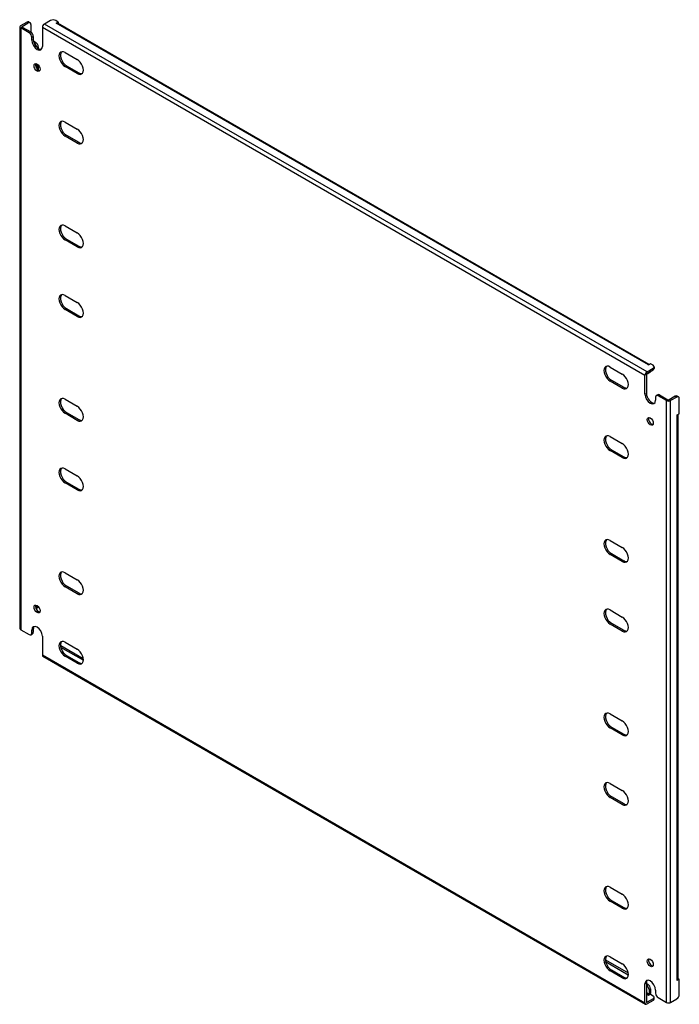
# Model space of a CAD drawing. Header units: inches. Extents: x 4 to 147, y 5 to 74.
# Tile 2 of 2: x 125 to 147, y 41 to 74. Entities that reach past the tile are written whole.
import ezdxf

# ---------------------------------------------------------------- set-up
doc = ezdxf.new("R2010")
doc.units = ezdxf.units.IN
doc.header["$MEASUREMENT"] = 0
doc.layers.add('Visible Edges(ANSI)', color=7, linetype='Continuous', lineweight=25)
doc.layers.add('Visible Tangent Edges(ANSI)', color=7, linetype='Continuous', lineweight=25)

msp = doc.modelspace()

# ---------------------------------------------------------------- linework, layer by layer
at = {"layer": 'Visible Edges(ANSI)'}
for p, q in [((124.514, 73.819), (124.514, 53.508)), ((124.543, 73.859), (124.747, 73.977)), ((124.827, 73.615), (124.543, 73.779)), ((124.591, 73.832), (124.795, 73.949)), ((124.591, 73.806), (124.875, 73.643)), ((124.809, 73.983), (124.857, 73.955)), ((124.883, 73.898), (124.883, 73.637)), ((125.269, 73.789), (125.269, 73.156)), ((125.542, 74.028), (125.339, 73.91)), ((125.807, 73.977), (125.719, 74.028)), ((125.737, 73.937), (125.807, 73.977)), ((125.737, 73.936), (125.737, 73.937)), ((125.738, 73.937), (125.737, 73.936)), ((145.742, 62.42), (125.787, 73.941)), ((125.807, 73.977), (125.807, 73.93)), ((124.915, 73.36), (124.915, 73.462)), ((124.963, 73.49), (124.963, 73.387)), ((124.968, 73.339), (125.042, 73.296)), ((124.987, 73.273), (124.994, 73.268)), ((125.131, 73.143), (125.131, 73.087)), ((126.035, 72.95), (126.447, 72.712)), ((125.083, 72.564), (125.083, 72.404)), ((125.131, 72.528), (125.131, 72.356)), ((126.447, 72.239), (126.035, 72.476)), ((126.083, 72.504), (126.495, 72.266)), ((126.035, 70.602), (126.447, 70.365)), ((126.447, 69.891), (126.035, 70.129)), ((126.083, 70.157), (126.495, 69.919)), ((126.035, 67.098), (126.447, 66.86)), ((126.447, 66.387), (126.035, 66.624)), ((126.083, 66.652), (126.495, 66.415)), ((126.035, 64.751), (126.447, 64.513)), ((126.447, 64.039), (126.035, 64.277)), ((126.083, 64.305), (126.495, 64.067)), ((144.42, 62.335), (144.832, 62.098)), ((145.668, 62.173), (145.872, 62.291)), ((145.668, 62.118), (145.872, 62.235)), ((145.757, 62.148), (145.709, 62.12)), ((145.783, 62.444), (145.713, 62.403)), ((145.713, 62.403), (145.713, 62.404)), ((145.713, 62.403), (145.713, 62.403)), ((145.872, 62.393), (145.783, 62.444)), ((145.908, 62.342), (145.908, 62.286)), ((144.832, 61.624), (144.42, 61.862)), ((144.468, 61.89), (144.88, 61.652)), ((145.598, 61.418), (145.598, 62.052)), ((145.646, 62.08), (145.646, 61.446)), ((126.035, 61.246), (126.447, 61.009)), ((145.952, 61.316), (145.952, 61.214)), ((145.977, 61.374), (146.026, 61.401)), ((146.324, 61.204), (146.04, 61.367)), ((146.088, 61.395), (146.372, 61.231)), ((146.619, 61.349), (146.415, 61.231)), ((146.667, 61.321), (146.464, 61.204)), ((146.73, 61.327), (146.682, 61.355)), ((146.756, 60.76), (146.756, 61.27)), ((126.447, 60.535), (126.035, 60.773)), ((126.083, 60.8), (126.495, 60.563)), ((146.685, 60.72), (146.756, 60.76)), ((146.685, 60.719), (146.685, 60.72)), ((146.686, 60.72), (146.685, 60.719)), ((146.715, 41.674), (146.715, 60.736)), ((144.42, 59.988), (144.832, 59.75)), ((144.832, 59.277), (144.42, 59.514)), ((144.468, 59.542), (144.88, 59.305)), ((126.035, 58.899), (126.447, 58.661)), ((126.447, 58.188), (126.035, 58.425)), ((126.083, 58.453), (126.495, 58.215)), ((144.42, 56.484), (144.832, 56.246)), ((144.832, 55.772), (144.42, 56.01)), ((144.468, 56.038), (144.88, 55.8)), ((126.035, 55.394), (126.447, 55.157)), ((126.447, 54.683), (126.035, 54.921)), ((126.083, 54.949), (126.495, 54.711)), ((125.105, 54.203), (125.058, 54.176)), ((125.083, 54.294), (125.083, 54.233)), ((144.42, 54.136), (144.832, 53.899)), ((144.832, 53.425), (144.42, 53.663)), ((144.468, 53.69), (144.88, 53.453)), ((124.543, 53.467), (124.827, 53.304)), ((124.889, 53.298), (124.937, 53.325)), ((124.915, 53.355), (124.915, 53.457)), ((124.963, 53.485), (124.963, 53.383)), ((125.269, 53.253), (125.269, 52.619)), ((125.886, 52.885), (126.652, 52.444)), ((125.896, 52.935), (126.648, 52.501)), ((126.035, 53.047), (126.447, 52.809)), ((125.289, 52.574), (145.619, 40.837)), ((126.447, 52.336), (126.035, 52.573)), ((126.083, 52.601), (126.495, 52.364)), ((144.42, 50.632), (144.832, 50.394)), ((144.468, 50.186), (144.88, 49.948)), ((144.832, 49.921), (144.42, 50.158)), ((144.42, 48.284), (144.832, 48.047)), ((144.832, 47.573), (144.42, 47.811)), ((144.468, 47.838), (144.88, 47.601)), ((144.42, 44.78), (144.832, 44.542)), ((144.832, 44.069), (144.42, 44.306)), ((144.468, 44.334), (144.88, 44.096)), ((144.263, 42.331), (145.033, 41.887)), ((144.271, 42.271), (145.036, 41.829)), ((144.42, 42.432), (144.832, 42.195)), ((144.832, 41.721), (144.42, 41.959)), ((144.468, 41.987), (144.88, 41.749)), ((145.646, 41.543), (145.646, 40.91)), ((146.756, 41.673), (146.685, 41.633)), ((146.685, 41.633), (146.685, 41.633)), ((146.685, 41.633), (146.686, 41.633)), ((146.715, 41.697), (146.756, 41.673)), ((146.756, 41.163), (146.756, 41.673)), ((145.598, 40.882), (145.598, 41.516)), ((145.646, 41.533), (145.695, 41.505)), ((145.646, 41.477), (145.647, 41.477)), ((145.735, 41.324), (145.735, 41.165)), ((145.783, 41.351), (145.783, 41.193)), ((145.952, 41.311), (145.952, 41.209)), ((145.872, 41.015), (145.668, 40.897)), ((145.872, 40.959), (145.668, 40.842)), ((145.783, 41.168), (145.713, 41.127)), ((145.713, 41.127), (145.713, 41.127)), ((145.713, 41.127), (145.713, 41.127)), ((145.783, 41.168), (145.872, 41.117)), ((145.908, 41.01), (145.908, 41.066)), ((146.04, 41.056), (146.324, 40.893)), ((146.464, 40.893), (146.667, 41.01))]:
    msp.add_line(p, q, dxfattribs=at)
for centre, major_axis, start_param, end_param in [((124.613, 73.819), (-0.099, 0), 5.497787, 7.068583), ((124.613, 73.819), (-0.031, 0), 5.497787, 7.068583), ((124.747, 73.875), (0.062, 0.108), 0, 0.785398), ((124.795, 73.847), (0.062, 0.108), 5.497787, 7.068583), ((125.339, 73.83), (0.0495, 0.0857), 0.785398, 2.356194), ((125.631, 73.977), (0.125, 0), 0.785398, 2.356194), ((125.738, 73.856), (0.0495, 0.0857), 0, 0.785398), ((124.827, 73.513), (0.062, -0.108), 0.785398, 2.356194), ((124.875, 73.541), (-0.063, 0.108), 3.926991, 5.497787), ((125.092, 73.258), (0.125, -0.217), 3.926991, 7.068583), ((125.14, 73.285), (0.125, -0.217), 3.926991, 6.089646), ((124.994, 73.166), (0.062, -0.108), 0.887242, 2.356194), ((125.042, 73.194), (-0.063, 0.108), 3.926991, 5.497787), ((126.035, 72.713), (-0.145, 0.251), 5.497787, 8.63938), ((126.083, 72.741), (-0.145, 0.251), 0.166574, 2.356194), ((125.14, 72.469), (-0.072, 0.126), 0.338008, 2.803584), ((126.447, 72.475), (0.145, -0.251), 5.497787, 8.63938), ((126.495, 72.503), (0.145, -0.251), 5.497787, 6.116612), ((126.035, 70.366), (-0.145, 0.251), 5.497787, 8.63938), ((126.083, 70.393), (-0.145, 0.251), 0.166574, 2.356194), ((126.447, 70.128), (0.145, -0.251), 5.497787, 8.63938), ((126.495, 70.156), (0.145, -0.251), 5.497787, 6.116612), ((126.035, 66.861), (-0.145, 0.251), 5.497787, 8.63938), ((126.083, 66.889), (-0.145, 0.251), 0.166574, 2.356194), ((126.447, 66.624), (0.145, -0.251), 5.497787, 8.63938), ((126.495, 66.651), (0.145, -0.251), 5.497787, 6.116612), ((126.035, 64.514), (-0.145, 0.251), 5.497787, 8.63938), ((126.083, 64.542), (-0.145, 0.251), 0.166574, 2.356194), ((126.447, 64.276), (0.145, -0.251), 5.497787, 8.63938), ((126.495, 64.304), (0.145, -0.251), 5.497787, 6.116612), ((144.42, 62.099), (-0.145, 0.251), 5.497787, 8.63938), ((144.468, 62.126), (-0.145, 0.251), 0.166574, 2.356194), ((145.668, 62.092), (0.0495, 0.0857), 0.785398, 2.356194), ((145.647, 62.228), (0.063, -0.108), 5.726091, 6.840784), ((145.713, 62.323), (0.0495, 0.0857), 0.721823, 0.785398), ((145.695, 62.256), (0.062, -0.108), 0, 0.557599), ((145.783, 62.342), (0.125, 0), 5.497787, 7.068583), ((145.783, 62.286), (0.125, 0), 5.497787, 6.283185), ((144.832, 61.861), (0.145, -0.251), 5.497787, 8.63938), ((145.668, 62.092), (0.0155, 0.0268), 0.785398, 2.356194), ((144.88, 61.889), (0.145, -0.251), 5.497787, 6.116612), ((126.035, 61.009), (-0.145, 0.251), 5.497787, 8.63938), ((126.083, 61.037), (-0.145, 0.251), 0.166574, 2.356194), ((145.775, 61.316), (0.125, -0.217), 3.926991, 7.068583), ((145.823, 61.344), (0.125, -0.217), 3.926991, 6.089646), ((146.04, 61.265), (-0.062, 0.108), 5.497787, 7.068583), ((146.088, 61.293), (-0.063, 0.108), 5.497787, 6.283185), ((146.394, 61.244), (0.099, 0), 3.926991, 5.497787), ((146.394, 61.244), (0.031, 0), 3.926991, 5.497787), ((146.619, 61.247), (0.062, 0.108), 0, 0.785398), ((146.667, 61.219), (0.062, 0.108), 5.497787, 7.068583), ((126.447, 60.772), (0.145, -0.251), 5.497787, 8.63938), ((126.495, 60.8), (0.145, -0.251), 5.497787, 6.116612), ((145.823, 60.528), (-0.072, 0.126), 0.338008, 2.803584), ((146.616, 60.76), (0.099, 0), 5.497787, 5.561362), ((144.42, 59.751), (-0.145, 0.251), 5.497787, 8.63938), ((144.468, 59.779), (-0.145, 0.251), 0.166574, 2.356194), ((144.832, 59.514), (0.145, -0.251), 5.497787, 8.63938), ((144.88, 59.541), (0.145, -0.251), 5.497787, 6.116612), ((126.035, 58.662), (-0.145, 0.251), 5.497787, 8.63938), ((126.083, 58.69), (-0.145, 0.251), 0.166574, 2.356194), ((126.447, 58.424), (0.145, -0.251), 5.497787, 8.63938), ((126.495, 58.452), (0.145, -0.251), 5.497787, 6.116612), ((144.42, 56.247), (-0.145, 0.251), 5.497787, 8.63938), ((144.468, 56.275), (-0.145, 0.251), 0.166574, 2.356194), ((144.832, 56.009), (0.145, -0.251), 5.497787, 8.63938), ((144.88, 56.037), (0.145, -0.251), 5.497787, 6.116612), ((126.035, 55.158), (-0.145, 0.251), 5.497787, 8.63938), ((126.083, 55.185), (-0.145, 0.251), 0.166574, 2.356194), ((126.447, 54.92), (0.145, -0.251), 5.497787, 8.63938), ((126.495, 54.948), (0.145, -0.251), 5.497787, 6.116612), ((125.14, 54.199), (-0.072, 0.126), 0.338008, 2.803584), ((124.994, 54.284), (0.062, -0.108), 0.012335, 0.785398), ((125.042, 54.312), (0.063, -0.108), 0, 0.762813), ((144.42, 53.899), (-0.145, 0.251), 5.497787, 8.63938), ((144.468, 53.927), (-0.145, 0.251), 0.166574, 2.356194), ((144.832, 53.662), (0.145, -0.251), 5.497787, 8.63938), ((124.613, 53.508), (-0.099, 0), 0, 0.785398), ((125.092, 53.355), (-0.125, 0.217), 3.926991, 7.068583), ((125.14, 53.383), (-0.125, 0.217), 0.193539, 0.785398), ((124.827, 53.406), (0.062, -0.108), 5.497787, 7.068583), ((124.875, 53.434), (0.063, -0.108), 0, 0.785398), ((144.88, 53.69), (0.145, -0.251), 5.497787, 6.116612), ((126.035, 52.81), (-0.145, 0.251), 5.497787, 8.63938), ((126.083, 52.838), (-0.145, 0.251), 0.166574, 2.356194), ((125.896, 52.833), (-0.063, 0.108), 5.497787, 5.695787), ((125.339, 52.659), (-0.0495, -0.0857), 5.497787, 6.283185), ((126.447, 52.573), (0.145, -0.251), 5.497787, 8.63938), ((126.495, 52.6), (0.145, -0.251), 5.497787, 6.116612), ((144.42, 50.395), (-0.145, 0.251), 5.497787, 8.63938), ((144.468, 50.423), (-0.145, 0.251), 0.166574, 2.356194), ((144.832, 50.157), (0.145, -0.251), 5.497787, 8.63938), ((144.88, 50.185), (0.145, -0.251), 5.497787, 6.116612), ((144.42, 48.048), (-0.145, 0.251), 5.497787, 8.63938), ((144.468, 48.075), (-0.145, 0.251), 0.166574, 2.356194), ((144.832, 47.81), (0.145, -0.251), 5.497787, 8.63938), ((144.88, 47.838), (0.145, -0.251), 5.497787, 6.116612), ((144.42, 44.543), (-0.145, 0.251), 5.497787, 8.63938), ((144.468, 44.571), (-0.145, 0.251), 0.166574, 2.356194), ((144.832, 44.306), (0.145, -0.251), 5.497787, 8.63938), ((144.88, 44.333), (0.145, -0.251), 5.497787, 6.116612), ((144.42, 42.196), (-0.145, 0.251), 5.497787, 8.63938), ((144.468, 42.223), (-0.145, 0.251), 0.166574, 2.356194), ((145.823, 42.258), (-0.072, 0.126), 0.338008, 2.803584), ((144.832, 41.958), (0.145, -0.251), 5.497787, 8.63938), ((144.88, 41.986), (0.145, -0.251), 5.497787, 6.116612), ((145.775, 41.413), (-0.125, 0.217), 3.926991, 7.068583), ((145.823, 41.441), (-0.125, 0.217), 0.193539, 0.785398), ((146.616, 41.674), (0.099, 0), 5.497787, 6.283185), ((145.647, 41.375), (0.062, -0.108), 0.785398, 2.356194), ((145.695, 41.402), (-0.063, 0.108), 3.926991, 5.497787), ((146.04, 41.158), (-0.062, 0.108), 0.785398, 2.356194), ((145.668, 40.922), (-0.0495, -0.0857), 5.497787, 7.068583), ((145.668, 40.922), (-0.0155, -0.0268), 5.497787, 7.068583), ((145.713, 41.153), (0.0155, 0.0268), 3.926991, 5.497787), ((145.713, 41.153), (0.0495, 0.0857), 5.177171, 5.497787), ((145.783, 41.066), (0.125, 0), 5.497787, 7.068583), ((145.783, 41.01), (0.125, 0), 5.497787, 6.283185), ((146.394, 40.933), (0.099, 0), 3.926991, 5.497787), ((146.667, 41.112), (-0.063, -0.108), 0.785398, 2.356194)]:
    msp.add_ellipse(centre, major_axis=major_axis, ratio=0.57735, start_param=start_param, end_param=end_param, dxfattribs=at)
for centre, major_axis in [((125.092, 72.441), (0.072, -0.126)), ((145.775, 60.5), (0.072, -0.126)), ((125.092, 54.171), (-0.072, 0.126)), ((145.775, 42.23), (-0.072, 0.126))]:
    msp.add_ellipse(centre, major_axis=major_axis, ratio=0.57735, dxfattribs=at)
at = {"layer": 'Visible Tangent Edges(ANSI)'}
for p, q in [((124.543, 73.779), (124.543, 53.467)), ((124.591, 73.806), (124.591, 73.832)), ((124.747, 73.977), (124.795, 73.949)), ((145.598, 62.052), (125.269, 73.789)), ((145.668, 62.173), (125.339, 73.91)), ((145.713, 62.404), (125.738, 73.937)), ((124.875, 73.643), (124.827, 73.615)), ((124.915, 73.462), (124.963, 73.49)), ((124.915, 73.36), (124.963, 73.387)), ((125.042, 73.296), (124.994, 73.268)), ((125.089, 73.119), (125.131, 73.143)), ((126.035, 72.476), (126.083, 72.504)), ((126.447, 72.239), (126.495, 72.266)), ((126.035, 70.129), (126.083, 70.157)), ((126.447, 69.891), (126.495, 69.919)), ((126.035, 66.624), (126.083, 66.652)), ((126.447, 66.387), (126.495, 66.415)), ((126.035, 64.277), (126.083, 64.305)), ((126.447, 64.039), (126.495, 64.067)), ((145.872, 62.291), (145.872, 62.235)), ((144.42, 61.862), (144.468, 61.89)), ((144.832, 61.624), (144.88, 61.652)), ((145.598, 61.418), (145.646, 61.446)), ((146.04, 61.367), (146.088, 61.395)), ((146.324, 40.893), (146.324, 61.204)), ((146.464, 40.893), (146.464, 61.204)), ((146.619, 61.349), (146.667, 61.321)), ((126.035, 60.773), (126.083, 60.8)), ((126.447, 60.535), (126.495, 60.563)), ((146.686, 41.633), (146.686, 60.72)), ((144.42, 59.514), (144.468, 59.542)), ((144.832, 59.277), (144.88, 59.305)), ((126.035, 58.425), (126.083, 58.453)), ((126.447, 58.188), (126.495, 58.215)), ((144.42, 56.01), (144.468, 56.038)), ((144.832, 55.772), (144.88, 55.8)), ((126.035, 54.921), (126.083, 54.949)), ((126.447, 54.683), (126.495, 54.711)), ((125.129, 54.26), (125.083, 54.233)), ((144.42, 53.663), (144.468, 53.69)), ((124.915, 53.457), (124.963, 53.485)), ((124.963, 53.383), (124.915, 53.355)), ((144.832, 53.425), (144.88, 53.453)), ((125.88, 52.926), (125.896, 52.935)), ((125.269, 52.619), (145.598, 40.882)), ((126.035, 52.573), (126.083, 52.601)), ((126.447, 52.336), (126.495, 52.364)), ((144.42, 50.158), (144.468, 50.186)), ((144.832, 49.921), (144.88, 49.948)), ((144.42, 47.811), (144.468, 47.838)), ((144.832, 47.573), (144.88, 47.601)), ((144.42, 44.306), (144.468, 44.334)), ((144.832, 44.069), (144.88, 44.096)), ((144.42, 41.959), (144.468, 41.987)), ((144.832, 41.721), (144.88, 41.749)), ((145.598, 41.516), (145.646, 41.543)), ((145.735, 41.165), (145.646, 41.217)), ((145.695, 41.505), (145.647, 41.477)), ((145.735, 41.324), (145.783, 41.351)), ((145.713, 41.127), (145.646, 41.166)), ((145.668, 40.897), (145.646, 40.91)), ((145.872, 41.015), (145.872, 40.959))]:
    msp.add_line(p, q, dxfattribs=at)

doc.saveas('drawing.dxf')
